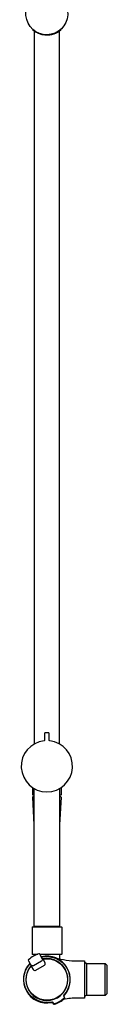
# Model space of a CAD drawing. Header units: millimetres. Extents: x -478 to 0, y -20 to 1246.
# Tile 1 of 3: x -74 to -4, y -20 to 777. Entities that reach past the tile are written whole.
import ezdxf

# ---------------------------------------------------------------- set-up
doc = ezdxf.new("R2010")
doc.units = ezdxf.units.MM
doc.header["$MEASUREMENT"] = 0
doc.layers.add('DETAIL', color=7, linetype='Continuous', true_color=0x000000)

# ---------------------------------------------------------------- blocks, each defined once
blk = doc.blocks.new('241500_r')
at = {"layer": 'DETAIL'}
for p, q in [((-64, 768.72), (-64, 769.17)), ((-63, 190.88), (-63, 767.95)), ((-61.88, 767.24), (-62.49, 767.61)), ((-61.24, 766.88), (-61.43, 766.98)), ((-60.69, 766.59), (-61.24, 766.88)), ((-60.34, 766.42), (-60.69, 766.59)), ((-59.84, 766.2), (-60.34, 766.42)), ((-59.53, 766.07), (-59.84, 766.2)), ((-58.84, 765.8), (-59.53, 766.07)), ((-58.76, 765.78), (-58.84, 765.8)), ((-47.97, 765.53), (-48.46, 765.39)), ((-47.46, 765.7), (-47.97, 765.53)), ((-46.91, 765.89), (-47.46, 765.7)), ((-43.48, 767.63), (-43.29, 767.75)), ((-43, 767.96), (-43.08, 767.91)), ((-43, 767.96), (-43, 190.88)), ((-42, 769.17), (-42, 768.72)), ((-54.03, 764.82), (-54.57, 764.86)), ((-53.72, 764.81), (-54.03, 764.82)), ((-53.04, 764.79), (-53.72, 764.81)), ((-52.37, 764.8), (-53.04, 764.79)), ((-52.09, 764.81), (-52.37, 764.8)), ((-51.88, 764.82), (-52.09, 764.81)), ((-51.69, 764.83), (-51.88, 764.82)), ((-50.85, 764.92), (-51.69, 764.83)), ((-50.38, 764.99), (-50.85, 764.92)), ((-49.82, 765.08), (-50.38, 764.99)), ((-49.3, 765.19), (-49.82, 765.08)), ((-48.89, 765.28), (-49.3, 765.19)), ((-48.46, 765.39), (-48.89, 765.28)), ((-51.65, 199.7), (-54.35, 199.7)), ((-54.85, 199.2), (-54.85, 193.82)), ((-51.15, 193.82), (-51.15, 199.2)), ((-64.5, 149.5), (-64.5, 155.43)), ((-63.35, 43), (-63.35, 154.72)), ((-42.65, 154.72), (-42.65, 43)), ((-41.5, 155.39), (-41.5, 149.5)), ((-63.35, 125.2), (-64.47, 147.68)), ((-63.35, 149.2), (-64.2, 149.2)), ((-63.98, 148.2), (-63.35, 148.2)), ((-41.8, 149.2), (-42.65, 149.2)), ((-42.65, 148.2), (-42.03, 148.2)), ((-41.52, 147.68), (-42.65, 125.2)), ((-65, 42.4), (-65, 20.5)), ((-64.99, 42.4), (-64.7, 42.7)), ((-41, 42.4), (-64.99, 42.4)), ((-64.33, 42.7), (-41.3, 42.7)), ((-63.05, 42.7), (-63.35, 43)), ((-42.65, 43), (-63.35, 43)), ((-42.65, 43), (-42.95, 42.7)), ((-41.3, 42.7), (-41, 42.4)), ((-41, 42.4), (-41, 20.5)), ((-65, 20.5), (-60.41, 20.5)), ((-64.7, 20.2), (-65, 20.5)), ((-61.2, 20.2), (-64.7, 20.2)), ((-63.33, 19.2), (-63.33, 20.2)), ((-58.66, 20.5), (-41, 20.5)), ((-56.69, 17.1), (-58.66, 20.5)), ((-50.09, 20.2), (-58.49, 20.2)), ((-56.46, 16.99), (-56.8, 17.59)), ((-56.22, 16.28), (-56.69, 17.1)), ((-56.46, 16.99), (-56.07, 16.31)), ((-55.78, 16.37), (-56.22, 16.28)), ((-55.94, 16.74), (-56.02, 16.74)), ((-42.67, 20.2), (-42.67, 16.78)), ((-41, 20.5), (-41.3, 20.2)), ((-67.92, 15.15), (-65.49, 10.93)), ((-66.33, 12.09), (-65.98, 11.49)), ((-65.49, 10.93), (-65.8, 10.57)), ((-65.36, 10.31), (-64.06, 8.05)), ((-57.28, 14.91), (-63.77, 11.16)), ((-62.01, 7.5), (-54.99, 11.55)), ((-54.45, 13.6), (-55.75, 15.86)), ((-28.18, 15), (-22.5, 15)), ((-22.5, 15), (-22.5, -15)), ((-20.5, -12.9), (-20.5, 12.9)), ((-20.5, 12.9), (-5.85, 12.9)), ((-5.85, -12.9), (-5.85, 12.9)), ((-5.85, 12.9), (-4.5, 11.55)), ((-4.5, 11.55), (-4.5, -11.55)), ((-39.3, -13.7), (-39.04, -14.16)), ((-38.61, -14.23), (-38.89, -13.74)), ((-38.86, -12.68), (-38.78, -12.58)), ((-22.5, -15), (-28.18, -15)), ((-5.85, -12.9), (-20.5, -12.9)), ((-4.5, -11.55), (-5.85, -12.9)), ((-49.22, -18.61), (-49.09, -18.59)), ((-48.15, -19.09), (-47.87, -19.58)), ((-47.72, -19.17), (-47.98, -18.71))]:
    blk.add_line(p, q, dxfattribs=at)
at = {"layer": 'DETAIL', "extrusion": (0, 0, -1)}
for centre, radius, start, end in [((53, 782.14), 17.01, 97.01344, 81.07086), ((54.2, 780.42), 15.26, 302.89802, 309.95111), ((57.97, 773.54), 7.42, 297.76654, 301.77467), ((53.04, 781.92), 17.13, 275.11401, 289.49749), ((51.95, 780.15), 15.13, 234.06912, 250.52044), ((50.5, 778.82), 13.2, 229.88777, 235.37062), ((55.35, 193.82), 0.5, 180.00014, 263.65068), ((50.65, 193.82), 0.5, 276.34932, 360), ((64.2, 149.5), 0.3, 270.00789, 359.9722), ((63.98, 147.7), 0.496, 356.6757, 89.99842), ((42.02, 147.71), 0.494, 89.1564, 182.86148), ((41.8, 149.5), 0.301, 180.13026, 269.99969), ((53, 0), 16.8, 81.78743, 38.21248), ((58.08, 16.3), 1.6, 150.0236, 240), ((56.37, 17.84), 0.5, 330.00155, 79.30096), ((53, 0), 18.65, 79.30096, 222.18893), ((56.02, 17.24), 0.5, 269.92798, 330), ((55.33, 16.13), 0.5, 329.99705, 81.78743), ((53, 0), 18.65, 257.81262, 40.69749), ((66.76, 11.84), 0.5, 40.69749, 150), ((65.81, 10.08), 0.5, 38.21248, 150), ((66.42, 11.24), 0.5, 150, 219.94896), ((64.57, 12.55), 1.6, 239.99869, 329.99869), ((20.5, 14.9), 2, 270, 352.92977), ((53, 0), 20.66, 228.22763, 251.77237), ((39.9, -14.66), 1, 150, 228.22763), ((37.95, -13.24), 1.07, 332.33654, 31.86032), ((49.06, -19.66), 1.07, 88.13968, 147.66346), ((46.85, -18.67), 1, 251.77237, 330)]:
    blk.add_arc(centre, radius, start, end, dxfattribs=at)
at = {"layer": 'DETAIL'}
for centre, radius, start, end in [((-54.35, 199.2), 0.5, 89.9991, 180.0009), ((-51.65, 199.2), 0.5, 359.9991, 90.0009), ((-53, 172.7), 20.75, 96.34932, 83.65068), ((-53, 0), 17, 140.05104, 99.94896), ((-67.32, 15.5), 0.7, 132.73136, 210), ((-53, 0), 21.8, 107.26864, 132.73136), ((-59.26, 20.15), 0.7, 30.00006, 107.26864), ((-53, 0), 18.99, 318.51102, 103.5874), ((-28.18, 75), 60, 252.50014, 270), ((-53, 0), 18.99, 136.36608, 281.48898), ((-62.75, 8.83), 1.52, 210.58298, 265.95925), ((-55.79, 12.87), 1.54, 301.03989, 355.49882), ((-55.72, 12.87), 1.47, 355.49882, 30), ((-62.75, 8.79), 1.48, 265.95925, 300), ((-53, 0), 21, 287.44745, 312.55255), ((-28.18, -75), 60, 90, 100.8705), ((-38.44, -13.2), 1, 137.81107, 210), ((-39.48, -14.73), 1, 312.55255, 30), ((-20.49, -14.91), 2.01, 90.14467, 163.87773), ((-48.85, -19.21), 1, 30.00155, 102.18738), ((-47, -19.08), 1, 210, 287.44745)]:
    blk.add_arc(centre, radius, start, end, dxfattribs=at)
for points, weights in [([(-64.7, 42.7), (-64.73, 42.7), (-64.33, 42.7)], [0.91270613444, 0.946627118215, 1]), ([(-41.3, 20.2), (-41.17, 20.2), (-50.09, 20.2)], [0.92122110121, 0.754005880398, 1])]:
    blk.add_rational_spline(points, weights, degree=2, dxfattribs=at)

msp = doc.modelspace()

# ---------------------------------------------------------------- block references
msp.add_blockref('241500_r', (0, 0))

doc.saveas('drawing.dxf')
